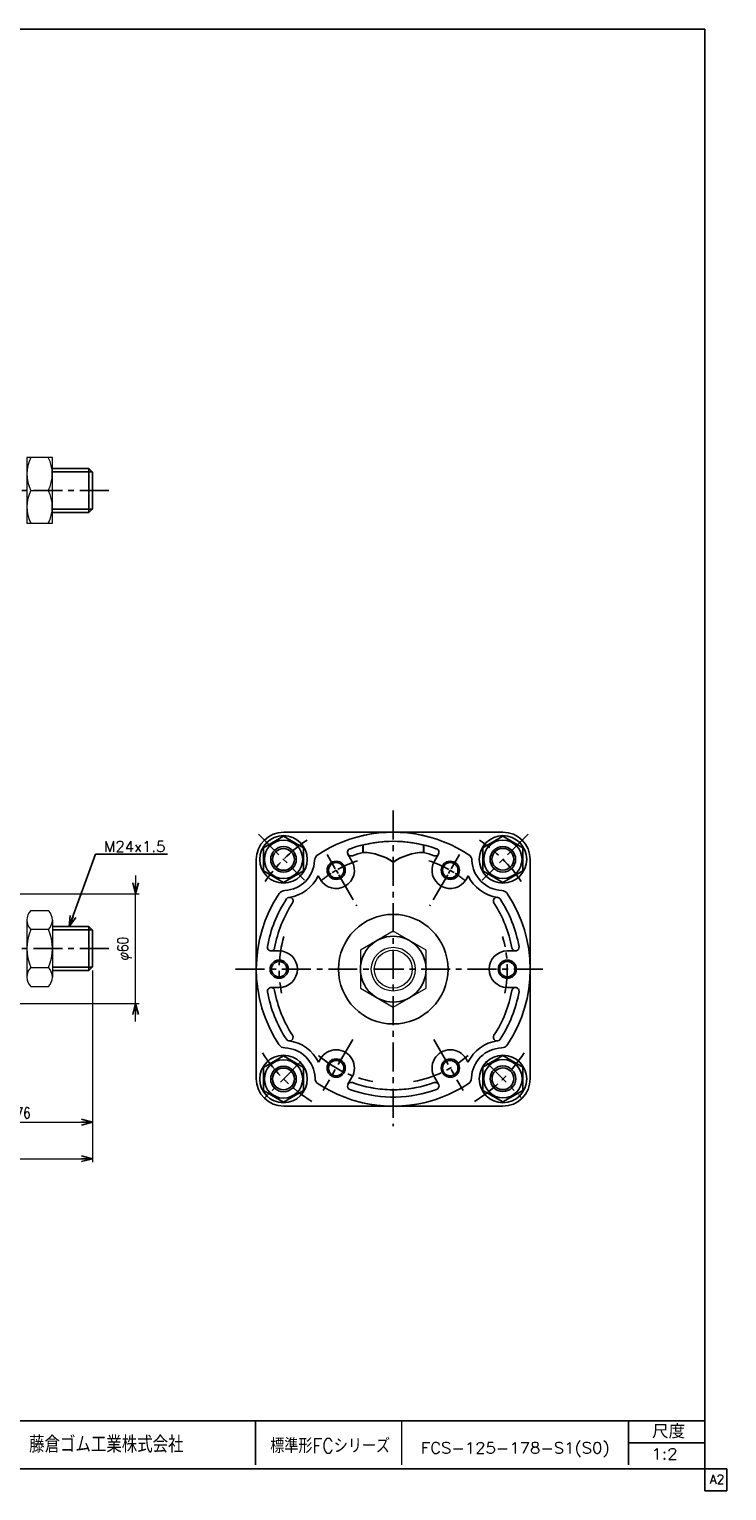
# Model space of a CAD drawing. Header units: millimetres. Extents: x -544 to 574, y -400 to 400.
# Tile 2 of 2: x 192 to 574, y -400 to 400. Entities that reach past the tile are written whole.
import ezdxf
from ezdxf.enums import TextEntityAlignment as Align

# ---------------------------------------------------------------- set-up
doc = ezdxf.new("R2010")
doc.units = ezdxf.units.MM
doc.header["$LTSCALE"] = 0.5
doc.linetypes.add('CENTER', pattern=[50.8, 31.75, -6.35, 6.35, -6.35])
doc.layers.add('Layer0001', color=7, linetype='Continuous')
doc.layers.add('ZUWAKU', color=7, linetype='Continuous')
doc.styles.add('FdaStyle0', font='txt.shx', dxfattribs={"width": 0.8, "bigfont": 'bigfont'})
doc.dimstyles.new('DaDimRotatedStyle', dxfattribs={"dimtxt": 6, "dimasz": 6.000004, "dimexe": 2, "dimexo": 2, "dimgap": 2, "dimtad": 3, "dimdsep": 46, "dimtxsty": 'FdaStyle0', "dimblk1": 'OPEN30', "dimblk2": 'OPEN30', "dimsah": 1, "dimcen": 0.09, "dimclrd": 4, "dimclre": 4, "dimclrt": 4, "dimadec": 0, "dimazin": 2, "dimtfac": 1, "dimtdec": 4, "dimtmove": 0, "dimatfit": 0, "dimfxl": 1, "dimarcsym": 0})

# ---------------------------------------------------------------- blocks, each defined once
blk = doc.blocks.new('_OPEN30')
at = {"color": 0, "linetype": 'ByBlock', "lineweight": -2}
for p, q in [((-1, 0.267949), (0, 0)), ((0, 0), (-1, -0.267949)), ((0, 0), (-1, 0))]:
    blk.add_line(p, q, dxfattribs=at)
blk = doc.blocks.new('DC_GROUP_Φ125_11')
at = {"color": 4, "linetype": 'Continuous', "lineweight": 25}
for radius in [5, 4.2]:
    blk.add_circle((360.04, -168.63), radius, dxfattribs=at)
blk = doc.blocks.new('DC_GROUP_Φ125_12')
at = {"color": 4, "linetype": 'Continuous', "lineweight": 25}
for radius in [5, 4.2]:
    blk.add_circle((328.79, -114.5), radius, dxfattribs=at)
blk = doc.blocks.new('DC_GROUP_Φ125_13')
at = {"color": 4, "linetype": 'Continuous', "lineweight": 25}
for radius in [5, 4.2]:
    blk.add_circle((360.04, -60.37), radius, dxfattribs=at)
blk = doc.blocks.new('DC_GROUP_Φ125_14')
at = {"color": 4, "linetype": 'Continuous', "lineweight": 25}
for radius in [5, 4.2]:
    blk.add_circle((422.54, -168.63), radius, dxfattribs=at)
blk = doc.blocks.new('DC_GROUP_Φ125_15')
at = {"color": 4, "linetype": 'Continuous', "lineweight": 25}
for radius in [5, 4.2]:
    blk.add_circle((453.79, -114.5), radius, dxfattribs=at)
blk = doc.blocks.new('DC_GROUP_Φ125_16')
at = {"color": 4, "linetype": 'Continuous', "lineweight": 25}
for radius in [5, 4.2]:
    blk.add_circle((422.54, -60.37), radius, dxfattribs=at)
blk = doc.blocks.new('DC_GROUP_Φ125_17')
at = {"color": 4, "linetype": 'Continuous', "lineweight": 13}
for p, q in [((391.29, -93.71), (373.29, -104.11)), ((409.29, -104.11), (391.29, -93.71)), ((373.29, -104.11), (373.29, -124.89)), ((409.29, -124.89), (409.29, -104.11)), ((373.29, -124.89), (391.29, -135.28)), ((391.29, -135.28), (409.29, -124.89))]:
    blk.add_line(p, q, dxfattribs=at)
for radius in [18, 12, 10.38]:
    blk.add_circle((391.29, -114.5), radius, dxfattribs=at)
blk = doc.blocks.new('DC_GROUP_Φ125_18')
at = {"color": 4, "linetype": 'Continuous', "lineweight": 13}
for p, q in [((391.29, -93.71), (373.29, -104.11)), ((409.29, -104.11), (391.29, -93.71)), ((373.29, -104.11), (373.29, -124.89)), ((409.29, -124.89), (409.29, -104.11)), ((373.29, -124.89), (391.29, -135.28)), ((391.29, -135.28), (409.29, -124.89))]:
    blk.add_line(p, q, dxfattribs=at)
for radius in [18, 12, 10.38]:
    blk.add_circle((391.29, -114.5), radius, dxfattribs=at)
blk = doc.blocks.new('DC_GROUP_Φ125_19')
at = {"color": 4, "linetype": 'Continuous', "lineweight": 13}
for p, q in [((190.56, -87.64), (190.56, -118.81)), ((192.74, -82.44), (202.37, -82.44)), ((204.56, -87.64), (204.56, -118.81)), ((202.37, -92.83), (192.74, -92.83)), ((192.74, -113.62), (202.37, -113.62)), ((192.74, -124.01), (202.37, -124.01))]:
    blk.add_line(p, q, dxfattribs=at)
for centre, radius, start, end in [((197.83, -87.64), 7.27, 134.38531, 225.61469), ((197.29, -87.64), 7.27, 314.38531, 45.61469), ((216.36, -103.22), 25.81, 156.25234, 203.74766), ((178.75, -103.22), 25.81, 336.25234, 23.74766), ((197.83, -118.81), 7.27, 134.38531, 225.61469), ((197.29, -118.81), 7.27, 314.38531, 45.61469)]:
    blk.add_arc(centre, radius, start, end, dxfattribs=at)
blk = doc.blocks.new('DC_GROUP_Φ125_20')
at = {"color": 4, "linetype": 'Continuous', "lineweight": 25}
for p, q in [((331.19, -161.9), (320.19, -168.25)), ((342.19, -168.25), (331.19, -161.9)), ((320.19, -168.25), (320.19, -180.95)), ((342.19, -180.95), (342.19, -168.25)), ((320.19, -180.95), (331.19, -187.31)), ((331.19, -187.31), (342.19, -180.95))]:
    blk.add_line(p, q, dxfattribs=at)
for radius in [10.5, 7, 5.95]:
    blk.add_circle((331.19, -174.6), radius, dxfattribs=at)
blk = doc.blocks.new('DC_GROUP_Φ125_21')
at = {"color": 4, "linetype": 'Continuous', "lineweight": 25}
for p, q in [((331.19, -41.69), (320.19, -48.04)), ((342.19, -48.04), (331.19, -41.69)), ((320.19, -48.04), (320.19, -60.75)), ((342.19, -60.75), (342.19, -48.04)), ((320.19, -60.75), (331.19, -67.1)), ((331.19, -67.1), (342.19, -60.75))]:
    blk.add_line(p, q, dxfattribs=at)
for radius in [10.5, 7, 5.95]:
    blk.add_circle((331.19, -54.4), radius, dxfattribs=at)
blk = doc.blocks.new('DC_GROUP_Φ125_22')
at = {"color": 4, "linetype": 'Continuous', "lineweight": 25}
for p, q in [((440.33, -48.01), (451.33, -41.66)), ((451.33, -41.66), (462.33, -48.01)), ((440.33, -60.71), (440.33, -48.01)), ((462.33, -48.01), (462.33, -60.71)), ((451.33, -67.06), (440.33, -60.71)), ((462.33, -60.71), (451.33, -67.06))]:
    blk.add_line(p, q, dxfattribs=at)
for radius in [10.5, 7, 5.95]:
    blk.add_circle((451.33, -54.36), radius, dxfattribs=at)
blk = doc.blocks.new('DC_GROUP_Φ125_23')
at = {"color": 4, "linetype": 'Continuous', "lineweight": 25}
for p, q in [((440.36, -168.12), (451.36, -161.77)), ((451.36, -161.77), (462.36, -168.12)), ((440.36, -180.82), (440.36, -168.12)), ((462.36, -168.12), (462.36, -180.82)), ((451.36, -187.17), (440.36, -180.82)), ((462.36, -180.82), (451.36, -187.17))]:
    blk.add_line(p, q, dxfattribs=at)
for radius in [10.5, 7, 5.95]:
    blk.add_circle((451.36, -174.47), radius, dxfattribs=at)
blk = doc.blocks.new('*D25')
at = {"color": 4, "linetype": 'Continuous', "lineweight": 13}
for p, q in [((226.56, -115.22), (226.56, -200.22)), ((150.56, -178.72), (150.56, -200.22)), ((150.56, -198.22), (226.56, -198.22))]:
    blk.add_line(p, q, dxfattribs=at)
at = {"color": 4, "xscale": 6.000005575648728, "yscale": 5.999978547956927}
for p, rotation in [((150.56, -198.22), 180), ((226.56, -198.22), 360)]:
    blk.add_blockref('_OPEN30', p, dxfattribs=dict(at, rotation=rotation))
at = {"color": 4, "insert": (188.56, -196.22), "char_height": 6, "width": 19.5, "attachment_point": 8, "style": 'FdaStyle0'}
blk.add_mtext('\\T1.00;76', dxfattribs=at)
blk = doc.blocks.new('*D26')
at = {"color": 4, "linetype": 'Continuous', "lineweight": 13}
for p, q in [((226.56, -115.22), (226.56, -220.22)), ((-171.44, -178.72), (-171.44, -220.22)), ((-171.44, -218.22), (226.56, -218.22))]:
    blk.add_line(p, q, dxfattribs=at)
at = {"color": 4, "xscale": 6.000005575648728, "yscale": 5.999978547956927}
for p, rotation in [((-171.44, -218.22), 180), ((226.56, -218.22), 360)]:
    blk.add_blockref('_OPEN30', p, dxfattribs=dict(at, rotation=rotation))
at = {"color": 4, "insert": (27.56, -216.22), "char_height": 6, "width": 13.5, "attachment_point": 8, "style": 'FdaStyle0'}
blk.add_mtext('\\T1.00;B', dxfattribs=at)
blk = doc.blocks.new('DC_GROUP_Φ125_24')
at = {"color": 4, "linetype": 'Continuous', "lineweight": 13}
for p, q in [((204.56, 165.56), (190.56, 165.56)), ((190.56, 165.56), (190.56, 129.56)), ((204.56, 129.56), (204.56, 165.56)), ((192.75, 147.56), (202.36, 147.56)), ((190.56, 129.56), (204.56, 129.56))]:
    blk.add_line(p, q, dxfattribs=at)
for centre, start, end in [((210.13, 156.56), 152.62656, 207.37344), ((184.98, 156.56), 332.62656, 27.37344), ((210.13, 138.56), 152.62656, 207.37344), ((184.98, 138.56), 332.62656, 27.37344)]:
    blk.add_arc(centre, 19.57, start, end, dxfattribs=at)
blk = doc.blocks.new('DA_IMAGEDIMGROUP_2')
at = {"color": 4, "linetype": 'Continuous', "lineweight": 13}
for p, q in [((250.17, -63.22), (250.17, -73.22)), ((155.56, -73.22), (252.17, -73.22)), ((250.17, -133.22), (250.17, -73.22)), ((155.56, -133.22), (252.17, -133.22)), ((250.17, -143.22), (250.17, -133.22))]:
    blk.add_line(p, q, dxfattribs=at)
at = {"color": 4, "xscale": 6.000005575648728, "yscale": 5.999978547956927}
for p, rotation in [((250.17, -73.22), 270), ((250.17, -133.22), 90)]:
    blk.add_blockref('_OPEN30', p, dxfattribs=dict(at, rotation=rotation))
at = {"color": 4, "insert": (248.17, -103.22), "char_height": 6, "width": 25.5, "attachment_point": 8, "rotation": 90, "style": 'FdaStyle0'}
blk.add_mtext('\\T1.00;φ60', dxfattribs=at)

msp = doc.modelspace()

# ---------------------------------------------------------------- linework, layer by layer
at = {"color": 4, "linetype": 'CENTER', "lineweight": 25}
for p, q in [((-186.812, 147.561), (238.117, 147.561)), ((391.291, -27.646), (391.291, -200.376)), ((317.4, -40.609), (342.621, -65.829)), ((465.182, -40.609), (439.962, -65.829)), ((355.086, -51.789), (359.542, -59.508)), ((427.497, -51.789), (423.041, -59.508)), ((361.474, -62.855), (371.289, -79.855)), ((421.108, -62.855), (411.347, -79.762)), ((-186.812, -103.224), (238.117, -103.224)), ((304.94, -114.499), (476.068, -114.499)), ((369.073, -152.983), (352.946, -180.916)), ((413.51, -152.983), (429.637, -180.916)), ((340.686, -165.105), (321.137, -184.653)), ((441.896, -165.105), (461.445, -184.653))]:
    msp.add_line(p, q, dxfattribs=at)
at = {"color": 4, "linetype": 'Continuous', "lineweight": 25}
for p, q in [((331.291, -39.499), (413.843, -39.499)), ((451.291, -39.499), (368.739, -39.499)), ((374.605, -46.472), (374.605, -50.595)), ((374.791, -46.472), (374.791, -50.595)), ((407.791, -46.472), (407.791, -50.595)), ((407.977, -46.472), (407.977, -50.595)), ((213.864, -91.224), (228.126, -51.551)), ((228.126, -51.551), (267.726, -51.551)), ((316.291, -54.499), (316.291, -174.499)), ((366.485, -51.534), (368.701, -55.373)), ((416.097, -51.534), (413.881, -55.373)), ((466.291, -54.499), (466.291, -174.499)), ((350.252, -63.418), (351.381, -65.373)), ((360.041, -60.373), (361.069, -62.153)), ((422.541, -60.373), (421.513, -62.153)), ((432.33, -63.418), (431.201, -65.373)), ((324.358, -104.499), (328.791, -104.499)), ((458.224, -104.499), (453.791, -104.499)), ((324.358, -124.499), (328.791, -124.499)), ((458.224, -124.499), (453.791, -124.499)), ((351.381, -163.626), (350.346, -165.418)), ((431.201, -163.626), (432.236, -165.418)), ((368.701, -173.626), (366.485, -177.465)), ((413.881, -173.626), (416.097, -177.465)), ((331.291, -189.499), (420.077, -189.499)), ((451.291, -189.499), (362.506, -189.499)), ((179.814, -361.809), (561.814, -361.809)), ((315.814, -361.809), (315.814, -385.809)), ((520.084, -385.809), (520.084, -361.809)), ((520.084, -373.809), (561.814, -373.809))]:
    msp.add_line(p, q, dxfattribs=at)
at = {"color": 4, "linetype": 'Continuous', "lineweight": 13}
msp.add_line((395.814, -361.809), (395.814, -385.809), dxfattribs=at)
at = {"color": 4, "linetype": 'Continuous', "lineweight": 25}
for centre, radius in [((331.187, -54.395), 13), ((451.395, -54.395), 13), ((391.291, -114.499), 30), ((391.291, -114.499), 30), ((391.291, -114.499), 18), ((391.291, -114.499), 18), ((331.187, -174.604), 13), ((451.395, -174.604), 13)]:
    msp.add_circle(centre, radius, dxfattribs=at)
for centre, radius, start, end in [((331.291, -54.499), 15, 90, 180), ((391.291, -114.499), 75, 74.685064, 123.975199), ((391.291, -114.499), 75, 56.024801, 105.314936), ((451.291, -54.499), 15, 0, 90), ((391.291, -114.499), 70, 74.591767, 109.279343), ((391.291, -114.499), 70, 70.720657, 105.408233), ((331.187, -54.395), 17, 272.332075, 357.667925), ((352.17, -55.25), 4, 123.436098, 177.667925), ((360.041, -60.373), 10, 210, 30), ((368.217, -50.534), 2, 90, 289.835751), ((391.291, -114.499), 66, 104.477512, 109.835751), ((374.203, -80.593), 30, 55.492211, 89.231133), ((374.389, -80.593), 30, 55.492211, 89.231133), ((408.194, -80.593), 30, 90.768867, 124.507789), ((408.38, -80.593), 30, 90.768867, 124.507789), ((391.291, -114.499), 66, 70.164249, 75.522488), ((422.541, -60.373), 10, 150, 330), ((414.365, -50.534), 2, 250.164249, 90), ((430.413, -55.25), 4, 2.332075, 56.563902), ((451.395, -54.395), 17, 182.332075, 267.667925), ((331.299, -54.376), 21, 277.905276, 334.494858), ((391.291, -114.499), 62.5, 120, 122.261162), ((391.291, -114.499), 62.5, 57.738838, 60), ((451.284, -54.376), 21, 205.505142, 262.094724), ((332.042, -75.378), 4, 92.332075, 146.563902), ((450.541, -75.378), 4, 33.436098, 87.667925), ((391.291, -114.499), 75, 146.40461, 213.417436), ((391.291, -114.499), 70, 146.691023, 169.835751), ((391.291, -114.499), 66, 146.691023, 169.835751), ((334.462, -77.157), 2, 326.691023, 146.691023), ((448.12, -77.157), 2, 33.308977, 213.308977), ((391.291, -114.499), 66, 10.164249, 33.308977), ((391.291, -114.499), 70, 10.164249, 33.308977), ((391.291, -114.499), 75, 326.582564, 33.59539), ((324.358, -102.499), 2, 169.835751, 349.835751), ((458.224, -102.499), 2, 190.164249, 10.164249), ((328.791, -114.499), 10, 270, 90), ((453.791, -114.499), 10, 90, 270), ((324.358, -126.499), 2, 10.164249, 190.164249), ((391.291, -114.499), 70, 190.164249, 213.252792), ((391.291, -114.499), 66, 190.164249, 213.252792), ((391.291, -114.499), 66, 326.747208, 349.835751), ((391.291, -114.499), 70, 326.747208, 349.835751), ((458.224, -126.499), 2, 349.835751, 169.835751), ((334.426, -151.786), 2, 213.252792, 33.252792), ((448.157, -151.786), 2, 146.747208, 326.747208), ((332.029, -153.602), 4, 213.417436, 268.440683), ((331.457, -174.594), 17, 1.80836, 88.440683), ((331.457, -174.594), 21, 25.910105, 82.585404), ((360.041, -168.626), 10, 330, 150), ((422.541, -168.626), 10, 30, 210), ((451.125, -174.594), 21, 97.414596, 154.089895), ((451.125, -174.594), 17, 91.559317, 178.19164), ((450.553, -153.602), 4, 271.559317, 326.582564), ((331.291, -174.499), 15, 180, 270), ((352.447, -173.931), 4, 181.80836, 236.831607), ((430.135, -173.931), 4, 303.168393, 358.19164), ((451.291, -174.499), 15, 270, 0), ((391.291, -114.499), 75, 236.831607, 286.147364), ((368.217, -178.465), 2, 70.164249, 250.164249), ((391.291, -114.499), 70, 250.164249, 287.572981), ((391.291, -114.499), 66, 250.164249, 286.477416), ((391.291, -114.499), 70, 252.427019, 289.835751), ((391.291, -114.499), 75, 253.852636, 303.168393), ((391.291, -114.499), 66, 253.522584, 289.835751), ((414.365, -178.465), 2, 289.835751, 109.835751)]:
    msp.add_arc(centre, radius, start, end, dxfattribs=at)
at = {"color": 4, "linetype": 'CENTER', "lineweight": 25}
for radius, start, end in [(85, 123.755627, 145.607759), (85, 34.392241, 56.244373), (62.5, 108.17533, 119.070925), (62.5, 60.929075, 71.82467), (62.5, 122.869195, 129.496634), (62.5, 50.503366, 57.130805), (62.5, 163.437225, 192.053876), (62.5, 347.946124, 16.562775), (85, 212.521735, 238.366456), (62.5, 229.008474, 259.710646), (62.5, 280.289354, 310.991526), (85, 301.633544, 327.478265)]:
    msp.add_arc((391.291, -114.499), radius, start, end, dxfattribs=at)
at = {"layer": 'Layer0001', "color": 4, "linetype": 'Continuous', "lineweight": 25}
for p, q in [((204.558, 159.561), (224.558, 159.561)), ((226.558, 157.761), (204.558, 157.761)), ((224.558, 159.561), (226.558, 157.561)), ((224.558, 159.561), (224.558, 147.561)), ((226.558, 147.561), (226.558, 157.561)), ((224.558, 135.561), (224.558, 147.561)), ((226.558, 147.561), (226.558, 137.561)), ((226.558, 137.361), (204.558, 137.361)), ((224.558, 135.561), (226.558, 137.561)), ((204.558, 135.561), (224.558, 135.561)), ((204.558, -91.224), (224.558, -91.224)), ((226.558, -93.024), (204.558, -93.024)), ((224.558, -91.224), (226.558, -93.224)), ((224.558, -91.224), (224.558, -103.224)), ((226.558, -103.224), (226.558, -93.224)), ((224.558, -115.224), (224.558, -103.224)), ((226.558, -103.224), (226.558, -113.224)), ((226.558, -113.424), (204.558, -113.424)), ((204.558, -115.224), (224.558, -115.224)), ((224.558, -115.224), (226.558, -113.224))]:
    msp.add_line(p, q, dxfattribs=at)
at = {"layer": 'ZUWAKU', "color": 5, "linetype": 'Continuous', "lineweight": 25}
for p, q in [((562, 400), (-544, 400)), ((562, -400), (562, 400)), ((574, -388), (-544, -388)), ((574, -400), (574, -388)), ((574, -400), (562, -400))]:
    msp.add_line(p, q, dxfattribs=at)

# ---------------------------------------------------------------- block references
at = {"linetype": 'Continuous'}
for name in ['DC_GROUP_Φ125_24', 'DC_GROUP_Φ125_21', 'DC_GROUP_Φ125_22', 'DC_GROUP_Φ125_13', 'DC_GROUP_Φ125_16', 'DA_IMAGEDIMGROUP_2', 'DC_GROUP_Φ125_19', 'DC_GROUP_Φ125_17', 'DC_GROUP_Φ125_18', 'DC_GROUP_Φ125_12', 'DC_GROUP_Φ125_15', 'DC_GROUP_Φ125_20', 'DC_GROUP_Φ125_11', 'DC_GROUP_Φ125_14', 'DC_GROUP_Φ125_23']:
    msp.add_blockref(name, (0, 0), dxfattribs=at)
at = {"color": 4, "xscale": 6.000005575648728, "yscale": 5.999978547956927, "rotation": 250.2259111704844}
msp.add_blockref('_OPEN30', (213.864, -91.224), dxfattribs=at)

# ---------------------------------------------------------------- texts
at = {"color": 4, "style": 'FdaStyle0'}
for s, height, width, p, p2 in [('M24x1.5', 6, 0.8, (232.926, -50.351), (266.526, -50.351)), ('尺度', 7.6, 0.749175, (533.044, -371.369), (551.204, -371.369)), ('藤倉ゴム工業株式会社', 9, 0.652778, (191.839, -379.124), (276.439, -379.124)), ('標準形FCシリーズ', 8, 0.727273, (323.934, -379.384), (389.534, -379.384)), ('FCS-125-178-S1(S0)', 6, 0.8272, (406.445, -379.536), (509.845, -379.536)), ('1:2', 6, 0.8, (532.684, -382.809), (547.084, -382.809))]:
    msp.add_text(s, height=height, dxfattribs=dict(at, width=width)).set_placement(p, p2, align=Align.FIT)
at = {"layer": 'ZUWAKU', "color": 7, "style": 'FdaStyle0', "width": 0.8}
msp.add_text('A2', height=5, dxfattribs=at).set_placement((564.615, -396.25), (572.615, -396.25), align=Align.FIT)

# ---------------------------------------------------------------- dimensions: what is measured, and where the dimension line sits
at = {"linetype": 'Continuous', "lineweight": 13}
dim = msp.add_linear_dim(base=(226.558, -218.224), p1=(-171.442, -176.724), p2=(226.558, -113.224), text='B', dimstyle='DaDimRotatedStyle', override={"dimtxt": 6, "dimasz": 6.000004, "dimexe": 2, "dimexo": 2, "dimgap": 2, "dimtad": 3, "dimtih": 0, "dimtoh": 0, "dimdec": 2, "dimzin": 8, "dimtxsty": 'FdaStyle0', "dimblk1": 'OPEN30', "dimblk2": 'OPEN30', "dimsah": 1, "dimclrd": 4, "dimclre": 4, "dimclrt": 4, "dimazin": 2, "dimtofl": 1, "dimatfit": 0, "dimtolj": 0, "dimtzin": 8}, dxfattribs=at)
dim.commit()
dim.dimension.update_dxf_attribs({"geometry": '*D26', "text_midpoint": (27.558, -218.224)})
dim = msp.add_linear_dim(base=(226.558, -198.224), p1=(150.558, -176.724), p2=(226.558, -113.224), dimstyle='DaDimRotatedStyle', override={"dimtxt": 6, "dimasz": 6.000004, "dimexe": 2, "dimexo": 2, "dimgap": 2, "dimtad": 3, "dimtih": 0, "dimtoh": 0, "dimdec": 2, "dimzin": 8, "dimtxsty": 'FdaStyle0', "dimblk1": 'OPEN30', "dimblk2": 'OPEN30', "dimsah": 1, "dimclrd": 4, "dimclre": 4, "dimclrt": 4, "dimazin": 2, "dimtofl": 1, "dimatfit": 0, "dimtolj": 0, "dimtzin": 8}, dxfattribs=at)
dim.commit()
dim.dimension.update_dxf_attribs({"geometry": '*D25', "text_midpoint": (188.558, -198.224)})

doc.saveas('drawing.dxf')
